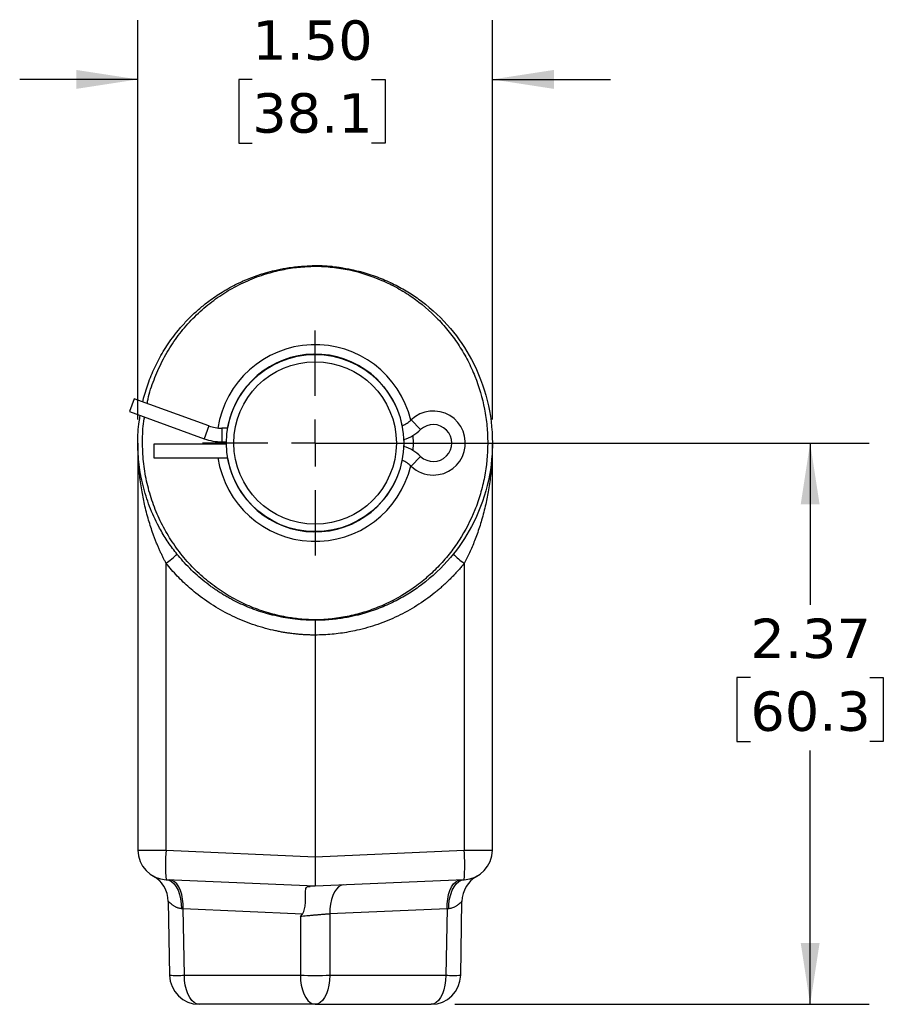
# Model space of a CAD drawing. Header units: inches. Extents: x 0 to 22, y 0 to 17.
# Tile 9 of 10: x 13 to 16.7, y 7.4 to 11.6. Entities that reach past the tile are written whole.
import ezdxf

# ---------------------------------------------------------------- set-up
doc = ezdxf.new("R2010")
doc.units = ezdxf.units.IN
doc.header["$LTSCALE"] = 2
doc.header["$MEASUREMENT"] = 0
doc.linetypes.add('SLD-Center', pattern=[0.75, 0.6, -0.05, 0.05, -0.05])
doc.linetypes.add('SLD-Solid', pattern=[0])
doc.layers.add('CENTER', color=40, linetype='SLD-Center')
doc.layers.add('DIMENSIONS', color=140, linetype='SLD-Solid', lineweight=25)
doc.styles.add('SLDTEXTSTYLE0', font='VERDANA.TTF')
doc.dimstyles.new('SLDDIMSTYLE1', dxfattribs={"dimtxt": 0.169922, "dimasz": 0.26, "dimexe": 0, "dimexo": 0.0625, "dimgap": 0.04248, "dimtad": 0, "dimtih": 1, "dimtoh": 1, "dimrnd": 1e-09, "dimzin": 12, "dimdsep": 46, "dimtxsty": 'SLDTEXTSTYLE0', "dimsah": 1, "dimcen": 0.09, "dimadec": 0, "dimazin": 3, "dimtfac": 1, "dimtofl": 0, "dimtmove": 0, "dimatfit": 3, "dimfxl": 0, "dimfrac": 2, "dimtolj": 1, "dimtzin": 12, "dimarcsym": 0})
doc.dimstyles.new('SLDDIMSTYLE3', dxfattribs={"dimtxt": 0.169922, "dimasz": 0.26, "dimexe": 0, "dimexo": 0.0625, "dimgap": 0.04248, "dimtad": 0, "dimtih": 1, "dimtoh": 1, "dimrnd": 1e-09, "dimzin": 4, "dimdsep": 46, "dimtxsty": 'SLDTEXTSTYLE0', "dimsah": 1, "dimcen": 0.09, "dimadec": 0, "dimazin": 1, "dimtfac": 1, "dimtmove": 0, "dimatfit": 0, "dimfxl": 0, "dimfrac": 2, "dimtolj": 1, "dimtzin": 12, "dimarcsym": 0})

# ---------------------------------------------------------------- blocks, each defined once
blk = doc.blocks.new('_D_4')
at = {"layer": 'DIMENSIONS'}
for p, q in [((14.3619, 9.8059), (16.6063, 9.8059)), ((16.3563, 9.8059), (16.3563, 9.1215)), ((16.1038, 8.8134), (16.0468, 8.8134)), ((16.0468, 8.8134), (16.0468, 8.5433)), ((16.6088, 8.8134), (16.6658, 8.8134)), ((16.6658, 8.8134), (16.6658, 8.5433)), ((16.0468, 8.5433), (16.1038, 8.5433)), ((16.6658, 8.5433), (16.6088, 8.5433)), ((16.3563, 7.4313), (16.3563, 8.5053)), ((14.8527, 7.4313), (16.6063, 7.4313))]:
    blk.add_line(p, q, dxfattribs=at)
for points in [[(16.3563, 9.8059), (16.3163, 9.5459), (16.3963, 9.5459)], [(16.3563, 7.4313), (16.3963, 7.6913), (16.3163, 7.6913)]]:
    blk.add_solid(points, dxfattribs=at)
at = {"layer": 'DIMENSIONS', "char_height": 0.16667, "attachment_point": 1, "style": 'SLDTEXTSTYLE0'}
for s, insert in [('2.37', (16.1038, 9.0631)), ('60.3', (16.1038, 8.755))]:
    blk.add_mtext(s, dxfattribs=dict(at, insert=insert))
blk = doc.blocks.new('_D_5')
at = {"layer": 'DIMENSIONS'}
for p, q in [((13.5119, 9.9059), (13.5119, 11.5942)), ((15.0119, 9.9059), (15.0119, 11.5942)), ((13.5119, 11.3442), (13.0119, 11.3442)), ((13.9961, 11.3442), (13.9391, 11.3442)), ((13.9391, 11.3442), (13.9391, 11.0741)), ((14.5011, 11.3442), (14.5581, 11.3442)), ((14.5581, 11.3442), (14.5581, 11.0741)), ((15.0119, 11.3442), (15.5119, 11.3442)), ((13.9391, 11.0741), (13.9961, 11.0741)), ((14.5581, 11.0741), (14.5011, 11.0741))]:
    blk.add_line(p, q, dxfattribs=at)
for points in [[(13.5119, 11.3442), (13.2519, 11.3842), (13.2519, 11.3042)], [(15.0119, 11.3442), (15.2719, 11.3042), (15.2719, 11.3842)]]:
    blk.add_solid(points, dxfattribs=at)
at = {"layer": 'DIMENSIONS', "char_height": 0.16667, "attachment_point": 1, "style": 'SLDTEXTSTYLE0'}
for s, insert in [('1.50', (13.9961, 11.5939)), ('38.1', (13.9961, 11.2858))]:
    blk.add_mtext(s, dxfattribs=dict(at, insert=insert))
blk = doc.blocks.new('SW_CENTERMARKSYMBOL_2')
at = {"layer": 'CENTER', "color": 0}
for p, q in [((0, 0.2), (0, 0.476)), ((0, 0), (0, 0.1)), ((-0.2, 0), (-0.476, 0)), ((0, 0), (-0.1, 0)), ((0, 0), (0, -0.1)), ((0, 0), (0.1, 0)), ((0.2, 0), (0.476, 0)), ((0, -0.2), (0, -0.476))]:
    blk.add_line(p, q, dxfattribs=at)

msp = doc.modelspace()

# ---------------------------------------------------------------- linework, layer by layer
for p, q in [((13.873, 10.4472), (13.8817, 10.4524)), ((13.4962, 9.9932), (13.4765, 9.9392)), ((13.8123, 9.8781), (13.4962, 9.9932)), ((13.4765, 9.9392), (13.7927, 9.8241)), ((13.8123, 9.8781), (13.7927, 9.8241)), ((14.7081, 9.8625), (14.6685, 9.9042)), ((13.8922, 9.8684), (13.8675, 9.8684)), ((13.8675, 9.8684), (13.8675, 9.8109)), ((13.5119, 9.8059), (13.5119, 8.0833)), ((13.887, 9.8009), (13.5789, 9.8009)), ((13.5789, 9.8009), (13.5789, 9.7434)), ((13.846, 9.812), (13.8459, 9.8059)), ((13.8459, 9.8059), (13.846, 9.8009)), ((13.8675, 9.8109), (13.887, 9.8109)), ((14.6377, 9.8204), (14.6379, 9.8059)), ((14.6379, 9.8059), (14.6377, 9.7915)), ((15.0119, 8.0833), (15.0119, 9.8059)), ((14.7081, 9.7493), (14.6685, 9.7076)), ((13.5789, 9.7434), (13.8922, 9.7434)), ((13.6315, 8.0833), (13.6315, 9.2968)), ((14.8924, 9.2968), (14.8924, 8.0833)), ((14.2619, 8.9934), (14.2619, 8.0558)), ((13.5119, 8.0833), (13.6315, 8.0833)), ((13.6315, 8.0833), (14.2619, 8.0558)), ((14.2619, 8.0558), (14.8924, 8.0833)), ((14.8924, 8.0833), (15.0119, 8.0833)), ((14.2619, 8.0558), (14.2619, 7.9309)), ((14.2619, 7.9309), (13.6315, 7.9584)), ((14.8924, 7.9584), (14.2619, 7.9309)), ((13.6022, 7.955), (13.6121, 7.9434)), ((14.2619, 7.9309), (14.2415, 7.93)), ((14.9185, 7.9512), (14.9217, 7.955)), ((13.6407, 7.8669), (13.6462, 7.5541)), ((14.2079, 7.8131), (13.7038, 7.8351)), ((13.7087, 7.5541), (13.7038, 7.8351)), ((14.8201, 7.8351), (14.3244, 7.8134)), ((14.8201, 7.8351), (14.8152, 7.5541)), ((14.8777, 7.5541), (14.8832, 7.8669)), ((14.1995, 7.8025), (14.2079, 7.8131)), ((14.1995, 7.8025), (14.1995, 7.5541)), ((14.3244, 7.8134), (14.3244, 7.5541)), ((13.7087, 7.5541), (14.1995, 7.5541)), ((14.3244, 7.5541), (14.8152, 7.5541)), ((14.2619, 7.4313), (13.7712, 7.4313)), ((14.2619, 7.4313), (14.7527, 7.4313))]:
    msp.add_line(p, q)
at = {"flags": 128}
for points in [[(14.6767, 9.7734), (14.6779, 9.8059), (14.6767, 9.8384)], [(13.886, 9.8009), (13.8859, 9.8059), (13.886, 9.8109)], [(13.6315, 7.9584), (13.6432, 7.9561), (13.6545, 7.9503), (13.6649, 7.9411), (13.6742, 7.9288), (13.6821, 7.9138), (13.6885, 7.8965), (13.693, 7.8773), (13.6956, 7.8569), (13.6961, 7.8358)], [(13.7038, 7.8351), (13.7034, 7.8562), (13.7012, 7.8766), (13.6973, 7.8958), (13.6917, 7.9132), (13.6847, 7.9282), (13.6765, 7.9405), (13.6672, 7.9497), (13.6572, 7.9555), (13.6467, 7.9578)], [(14.8201, 7.8351), (14.8205, 7.8562), (14.8227, 7.8766), (14.8266, 7.8958), (14.8322, 7.9132), (14.8392, 7.9282), (14.8474, 7.9405), (14.8567, 7.9497), (14.8667, 7.9555), (14.8772, 7.9578)], [(14.8278, 7.8358), (14.8283, 7.8569), (14.8309, 7.8773), (14.8354, 7.8965), (14.8418, 7.9138), (14.8497, 7.9288), (14.859, 7.9411), (14.8694, 7.9503), (14.8807, 7.9561), (14.8924, 7.9584)], [(14.3815, 7.9361), (14.371, 7.9339), (14.361, 7.9281), (14.3517, 7.9189), (14.3435, 7.9066), (14.3365, 7.8916), (14.3309, 7.8742), (14.327, 7.855), (14.3248, 7.8346), (14.3244, 7.8134)], [(13.7712, 7.4313), (13.7604, 7.4332), (13.75, 7.4387), (13.7402, 7.4477), (13.7314, 7.46), (13.7237, 7.4751), (13.7174, 7.4926), (13.7127, 7.512), (13.7098, 7.5327), (13.7087, 7.5541)], [(14.1995, 7.5541), (14.2006, 7.5327), (14.2035, 7.512), (14.2082, 7.4926), (14.2145, 7.4751), (14.2221, 7.46), (14.231, 7.4477), (14.2408, 7.4387), (14.2512, 7.4332), (14.2619, 7.4313)], [(14.3244, 7.5541), (14.3233, 7.5327), (14.3204, 7.512), (14.3157, 7.4926), (14.3094, 7.4751), (14.3018, 7.46), (14.2929, 7.4477), (14.2831, 7.4387), (14.2727, 7.4332), (14.2619, 7.4313)], [(14.8152, 7.5541), (14.8141, 7.5327), (14.8112, 7.512), (14.8065, 7.4926), (14.8002, 7.4751), (14.7925, 7.46), (14.7837, 7.4477), (14.7739, 7.4387), (14.7635, 7.4332), (14.7527, 7.4313)]]:
    msp.add_lwpolyline(points, dxfattribs=at)
for radius in [0.375, 0.3438]:
    msp.add_circle((14.2619, 9.8059), radius)
for centre, radius, start, end in [((14.2619, 9.8059), 0.75, 84.4715, 90.9215), ((14.2619, 9.8059), 0.416, 13.4158, 171.2385), ((14.2619, 9.8059), 0.376, 11.2378, 170.4317), ((14.7619, 9.8059), 0.1356, 270, 133.5556), ((13.8675, 10.0297), 0.1612, 250, 270), ((14.5789, 9.9984), 0.13, 293.4926, 313.5556), ((14.7619, 9.8059), 0.0781, 226.4444, 133.5556), ((14.5789, 9.9984), 0.1875, 288.2614, 313.5556), ((13.8675, 10.0297), 0.2188, 250, 270), ((14.5789, 9.6134), 0.1875, 46.4444, 71.7386), ((14.2619, 9.8059), 0.416, 188.6409, 346.5842), ((14.2619, 9.8059), 0.376, 189.5683, 348.7622), ((14.5789, 9.6134), 0.13, 46.4444, 66.5074), ((14.7619, 9.8059), 0.1356, 226.4444, 270), ((13.3005, 9.732), 0.5468, 307.2584, 313.5907), ((15.2234, 9.732), 0.5468, 226.4093, 232.7416), ((13.6369, 8.0833), 0.125, 180, 267.5), ((14.3782, 8.0209), 0.7493, 175.2201, 184.7799), ((14.2044, 8.0209), 0.6908, 354.8141, 5.1859), ((14.8869, 8.0833), 0.125, 272.5, 0), ((13.5157, 7.8647), 0.125, 1, 61), ((15.0082, 7.8647), 0.125, 119, 179), ((13.6774, 8.7247), 1.171, 268.471, 271.529), ((13.7712, 7.5563), 0.125, 181, 270), ((14.2619, 13.2713), 5.7175, 269.3738, 270.6262), ((14.7527, 7.5563), 0.125, 270, 359), ((14.8465, 8.7247), 1.171, 268.471, 271.529)]:
    msp.add_arc(centre, radius, start, end)
for points, knots in [([(13.5328, 9.9799), (13.5331, 9.9819), (13.5356, 9.9961), (13.5436, 10.0216), (13.5548, 10.0568), (13.5681, 10.0915), (13.5831, 10.1256), (13.606, 10.1711), (13.6398, 10.2273), (13.6766, 10.2758), (13.7046, 10.308), (13.7208, 10.3254), (13.7376, 10.3424), (13.7552, 10.359), (13.7734, 10.3752), (13.7923, 10.3909), (13.8235, 10.4151), (13.8698, 10.4466), (13.9161, 10.472), (13.9476, 10.4869), (13.9616, 10.4932), (13.9759, 10.4993), (13.9905, 10.5051), (14.0055, 10.5108), (14.0207, 10.5161), (14.0362, 10.5212), (14.0594, 10.5283), (14.0934, 10.5372), (14.1412, 10.5467), (14.1984, 10.5543), (14.2398, 10.5554), (14.2619, 10.5559)], [0, 0, 0, 0, 0.006179, 0.042901, 0.079773, 0.116796, 0.153971, 0.191297, 0.269213, 0.349696, 0.373173, 0.396861, 0.420758, 0.444865, 0.469182, 0.493709, 0.518445, 0.587276, 0.661177, 0.676296, 0.691611, 0.707121, 0.722827, 0.73873, 0.754828, 0.771122, 0.787612, 0.82751, 0.876208, 0.933705, 1, 1, 1, 1]), ([(13.5512, 9.9732), (13.5524, 9.9794), (13.5587, 10.0138), (13.5795, 10.0742), (13.6136, 10.1529), (13.657, 10.2267), (13.7083, 10.2947), (13.7667, 10.3562), (13.8313, 10.4104), (13.9014, 10.4564), (13.9758, 10.4941), (14.0499, 10.5217), (14.1223, 10.54), (14.1917, 10.5512), (14.2386, 10.553), (14.2619, 10.5539)], [0, 0, 0, 0, 0.019279, 0.105751, 0.192502, 0.278964, 0.364315, 0.449945, 0.53529, 0.619223, 0.703429, 0.787361, 0.858186, 0.929175, 1, 1, 1, 1]), ([(14.2619, 10.5559), (14.2678, 10.5559), (14.2792, 10.5558), (14.2961, 10.5552), (14.3124, 10.5543), (14.3281, 10.5531), (14.3433, 10.5515), (14.3579, 10.5498), (14.3719, 10.5479), (14.3853, 10.5458), (14.3981, 10.5435), (14.4104, 10.5411), (14.422, 10.5387), (14.4331, 10.5362), (14.4436, 10.5336), (14.4536, 10.5311), (14.463, 10.5285), (14.4926, 10.5201), (14.5406, 10.5035), (14.6038, 10.4746), (14.6607, 10.4422), (14.742, 10.3863), (14.8371, 10.2966), (14.9337, 10.1542), (14.997, 9.989), (15.0193, 9.8059), (14.997, 9.6228), (14.9337, 9.4577), (14.8371, 9.3153), (14.742, 9.2255), (14.6607, 9.1697), (14.6038, 9.1372), (14.5406, 9.1084), (14.4895, 9.0907), (14.4531, 9.0806), (14.4326, 9.0755), (14.4098, 9.0705), (14.3848, 9.0659), (14.3573, 9.0618), (14.3276, 9.0586), (14.2955, 9.0564), (14.2734, 9.0561), (14.2619, 9.0559)], [0, 0, 0, 0, 0.007414, 0.014594, 0.021539, 0.02825, 0.034726, 0.040968, 0.046976, 0.052749, 0.058288, 0.063592, 0.068662, 0.073498, 0.078099, 0.082466, 0.086598, 0.090496, 0.121742, 0.151265, 0.179066, 0.205145, 0.276882, 0.344265, 0.422931, 0.500002, 0.577072, 0.655738, 0.723121, 0.794859, 0.820937, 0.848738, 0.878262, 0.909508, 0.917538, 0.926506, 0.936411, 0.947254, 0.959034, 0.971752, 0.985407, 1, 1, 1, 1]), ([(14.2619, 10.5539), (14.2863, 10.5537), (14.3106, 10.5522), (14.3589, 10.5469), (14.3831, 10.543), (14.4542, 10.5278), (14.5001, 10.5132), (14.5666, 10.4845), (14.5885, 10.4737), (14.631, 10.4501), (14.6515, 10.4374), (14.7108, 10.3963), (14.7476, 10.3652), (14.7983, 10.3127), (14.8143, 10.2944), (14.8443, 10.2566), (14.8583, 10.2371), (14.8844, 10.1967), (14.8965, 10.1759), (14.9187, 10.1329), (14.9289, 10.1106), (14.9559, 10.0431), (14.9694, 9.997), (14.983, 9.926), (14.9864, 9.9021), (14.991, 9.8536), (14.9921, 9.8293), (14.992, 9.757), (14.9875, 9.7092), (14.9738, 9.638), (14.968, 9.6142), (14.9543, 9.5677), (14.9464, 9.5449), (14.9196, 9.478), (14.8975, 9.4353), (14.8578, 9.374), (14.8436, 9.3543), (14.8136, 9.3165), (14.7977, 9.2985), (14.7643, 9.264), (14.7467, 9.2475), (14.7098, 9.2163), (14.6904, 9.2014), (14.6306, 9.1601), (14.5885, 9.1368), (14.5222, 9.1082), (14.4995, 9.0997), (14.4532, 9.085), (14.4296, 9.0788), (14.3587, 9.0637), (14.3107, 9.0584), (14.2619, 9.0579)], [0, 0, 0, 0, 0.03125, 0.03125, 0.0625, 0.0625, 0.125, 0.125, 0.15625, 0.15625, 0.1875, 0.1875, 0.25, 0.25, 0.28125, 0.28125, 0.3125, 0.3125, 0.34375, 0.34375, 0.375, 0.375, 0.4375, 0.4375, 0.46875, 0.46875, 0.5, 0.5, 0.5625, 0.5625, 0.59375, 0.59375, 0.625, 0.625, 0.6875, 0.6875, 0.71875, 0.71875, 0.75, 0.75, 0.78125, 0.78125, 0.8125, 0.8125, 0.875, 0.875, 0.90625, 0.90625, 0.9375, 0.9375, 1, 1, 1, 1]), ([(14.2619, 9.0559), (14.2451, 9.0562), (14.2131, 9.0569), (14.1678, 9.0615), (14.1353, 9.0665), (14.114, 9.0706), (14.1022, 9.0731), (14.091, 9.0756), (14.0804, 9.0782), (14.0704, 9.0808), (14.061, 9.0833), (14.0286, 9.0926), (13.9756, 9.1112), (13.9218, 9.1368), (13.8883, 9.1555), (13.8719, 9.1652), (13.8562, 9.1751), (13.8409, 9.1852), (13.8262, 9.1954), (13.7936, 9.2193), (13.7459, 9.2595), (13.6996, 9.3085), (13.6686, 9.3468), (13.6494, 9.3727), (13.6316, 9.399), (13.6152, 9.4258), (13.5899, 9.471), (13.5598, 9.5368), (13.5322, 9.6251), (13.5155, 9.7152), (13.5106, 9.8058), (13.513, 9.8754), (13.5205, 9.9138), (13.5222, 9.9225)], [0, 0, 0, 0, 0.038966, 0.074134, 0.105505, 0.115214, 0.124493, 0.133341, 0.141758, 0.149744, 0.1573, 0.164424, 0.227797, 0.287245, 0.302172, 0.316829, 0.331217, 0.345335, 0.359183, 0.372762, 0.439036, 0.503322, 0.528491, 0.553341, 0.577873, 0.602088, 0.625984, 0.697957, 0.7692, 0.839714, 0.909502, 0.979289, 1, 1, 1, 1]), ([(14.2619, 9.0579), (14.2429, 9.0585), (14.2049, 9.0598), (14.1417, 9.0682), (14.0728, 9.0834), (13.9997, 9.1081), (13.9279, 9.1408), (13.8587, 9.1823), (13.7931, 9.2322), (13.7332, 9.2891), (13.6802, 9.3526), (13.6344, 9.4216), (13.5962, 9.4955), (13.5665, 9.5737), (13.5454, 9.6549), (13.533, 9.7385), (13.5311, 9.8232), (13.5337, 9.883), (13.5397, 9.9134), (13.5402, 9.916)], [0, 0, 0, 0, 0.044942, 0.089883, 0.150496, 0.211278, 0.271892, 0.336606, 0.401526, 0.466243, 0.53129, 0.596542, 0.661595, 0.727515, 0.793641, 0.859567, 0.926611, 0.993865, 1, 1, 1, 1]), ([(13.6315, 9.2968), (13.6294, 9.3007), (13.6252, 9.3087), (13.619, 9.321), (13.6128, 9.3338), (13.6066, 9.347), (13.6005, 9.3608), (13.5944, 9.375), (13.5884, 9.3896), (13.5825, 9.4048), (13.5715, 9.4348), (13.5561, 9.4823), (13.5401, 9.5447), (13.5273, 9.6102), (13.5198, 9.6644), (13.5153, 9.7129), (13.5126, 9.7561), (13.5122, 9.7882), (13.5119, 9.8059)], [0, 0, 0, 0, 0.024548, 0.049898, 0.076056, 0.103026, 0.130811, 0.159415, 0.188841, 0.219093, 0.250173, 0.367754, 0.499941, 0.616247, 0.749746, 0.814245, 0.897663, 1, 1, 1, 1]), ([(15.0119, 9.8059), (15.0119, 9.7989), (15.0118, 9.7853), (15.0113, 9.7657), (15.0106, 9.7474), (15.0096, 9.7305), (15.0086, 9.715), (15.0074, 9.7008), (15.0062, 9.6881), (15.003, 9.657), (14.9966, 9.6102), (14.9838, 9.5447), (14.9678, 9.4823), (14.9511, 9.4307), (14.9369, 9.3929), (14.9261, 9.3667), (14.9151, 9.3419), (14.9039, 9.3188), (14.8962, 9.304), (14.8924, 9.2968)], [0, 0, 0, 0, 0.040595, 0.07853, 0.113804, 0.146417, 0.17637, 0.203663, 0.228295, 0.250266, 0.383761, 0.500072, 0.632256, 0.74984, 0.805184, 0.857853, 0.907864, 0.955238, 1, 1, 1, 1]), ([(14.2619, 8.9934), (14.256, 8.9935), (14.2441, 8.9936), (14.2262, 8.9943), (14.2084, 8.9953), (14.1906, 8.9967), (14.1729, 8.9985), (14.1552, 9.0008), (14.1375, 9.0034), (14.1199, 9.0063), (14.1024, 9.0097), (14.0609, 9.0187), (13.9964, 9.0371), (13.9117, 9.0722), (13.8314, 9.1165), (13.7718, 9.1589), (13.7301, 9.1937), (13.7037, 9.2177), (13.6785, 9.2429), (13.6542, 9.2692), (13.6391, 9.2876), (13.6315, 9.2968)], [0, 0, 0, 0, 0.024768, 0.049488, 0.074174, 0.098835, 0.123485, 0.148136, 0.172799, 0.197487, 0.222211, 0.246982, 0.373523, 0.500085, 0.626607, 0.753145, 0.802612, 0.851934, 0.901209, 0.950533, 1, 1, 1, 1]), ([(14.8924, 9.2968), (14.8886, 9.2921), (14.8811, 9.2829), (14.8694, 9.2693), (14.8575, 9.2561), (14.8453, 9.2431), (14.8328, 9.2304), (14.82, 9.2179), (14.807, 9.2057), (14.7937, 9.1939), (14.7801, 9.1823), (14.7472, 9.1554), (14.6925, 9.1165), (14.6122, 9.0722), (14.5275, 9.0371), (14.4573, 9.017), (14.404, 9.0062), (14.3688, 9.0006), (14.3333, 8.9965), (14.2977, 8.994), (14.2739, 8.9936), (14.2619, 8.9934)], [0, 0, 0, 0, 0.024754, 0.049461, 0.074133, 0.098782, 0.123421, 0.148061, 0.172713, 0.197391, 0.222106, 0.246869, 0.373379, 0.49993, 0.626462, 0.753032, 0.802516, 0.851859, 0.901157, 0.950505, 1, 1, 1, 1]), ([(14.2619, 9.0559), (14.2619, 9.0559), (14.2619, 9.0558), (14.262, 9.0553), (14.262, 9.0543), (14.262, 9.053), (14.2619, 9.0504), (14.2619, 9.0458), (14.2619, 9.0384), (14.262, 9.0302), (14.262, 9.0216), (14.262, 9.0124), (14.262, 9.0029), (14.2619, 8.9966), (14.2619, 8.9934)], [0, 0, 0, 0, 0.047642, 0.096639, 0.1469, 0.198313, 0.250745, 0.373089, 0.500255, 0.602174, 0.704398, 0.805587, 0.904485, 1, 1, 1, 1]), ([(14.2079, 7.8131), (14.2104, 7.8162), (14.2121, 7.8198), (14.2149, 7.8272), (14.2161, 7.8311), (14.2188, 7.8426), (14.2198, 7.8501), (14.2212, 7.8648), (14.2215, 7.8719), (14.2218, 7.885), (14.2217, 7.8911), (14.2215, 7.9022), (14.2214, 7.9071), (14.2217, 7.9154), (14.2221, 7.9189), (14.2242, 7.9245), (14.2259, 7.9265), (14.2319, 7.9292), (14.236, 7.9298), (14.2415, 7.93)], [0, 0, 0, 0, 0.0625, 0.0625, 0.125, 0.125, 0.25, 0.25, 0.375, 0.375, 0.5, 0.5, 0.625, 0.625, 0.75, 0.75, 0.875, 0.875, 1, 1, 1, 1]), ([(13.6961, 7.8358), (13.6946, 7.836), (13.6915, 7.8364), (13.6869, 7.8374), (13.6822, 7.8387), (13.6775, 7.8404), (13.6729, 7.8424), (13.6681, 7.8448), (13.6636, 7.8475), (13.6594, 7.8503), (13.6543, 7.8542), (13.649, 7.8587), (13.6448, 7.8628), (13.6423, 7.8653), (13.641, 7.8667), (13.6408, 7.8668), (13.6407, 7.8669)], [0, 0, 0, 0, 0.0440641, 0.0909293, 0.1407099, 0.193501, 0.2493826, 0.3069912, 0.3747235, 0.4371289, 0.4996328, 0.6348338, 0.7494475, 0.8365884, 0.9198973, 1, 1, 1, 1]), ([(14.8832, 7.8669), (14.8832, 7.8669), (14.8831, 7.8668), (14.8828, 7.8665), (14.8823, 7.866), (14.8815, 7.8652), (14.8805, 7.8642), (14.8786, 7.8624), (14.875, 7.8588), (14.8698, 7.8543), (14.8645, 7.8504), (14.8604, 7.8476), (14.856, 7.8449), (14.8503, 7.842), (14.8436, 7.8392), (14.8358, 7.8369), (14.8303, 7.8362), (14.8278, 7.8358)], [0, 0, 0, 0, 0.03948, 0.079664, 0.120637, 0.162478, 0.205261, 0.249056, 0.359722, 0.499298, 0.561792, 0.62435, 0.687017, 0.749442, 0.841342, 0.924712, 1, 1, 1, 1]), ([(14.2619, 7.8083), (14.2599, 7.8081), (14.255, 7.8077), (14.2469, 7.807), (14.2371, 7.8061), (14.2256, 7.805), (14.2126, 7.8038), (14.204, 7.803), (14.1995, 7.8025)], [0, 0, 0, 0, 0.0960111, 0.2202945, 0.3728439, 0.5536513, 0.7627071, 1, 1, 1, 1]), ([(14.3244, 7.8134), (14.3225, 7.8133), (14.3186, 7.813), (14.3125, 7.8125), (14.3061, 7.812), (14.2994, 7.8115), (14.2924, 7.8109), (14.2851, 7.8103), (14.2776, 7.8097), (14.2698, 7.809), (14.2646, 7.8086), (14.2619, 7.8083)], [0, 0, 0, 0, 0.100608, 0.203838, 0.309692, 0.418172, 0.529279, 0.643014, 0.759378, 0.878373, 1, 1, 1, 1])]:
    msp.add_open_spline(points, degree=3, knots=knots)
for points in [[(14.2619, 10.5559), (14.2619, 10.5559), (14.2619, 10.5553), (14.2619, 10.5539)], [(14.2619, 9.0579), (14.2619, 9.0565), (14.2619, 9.0559), (14.2619, 9.0559)], [(13.7038, 7.8351), (13.7012, 7.8353), (13.6986, 7.8356), (13.6961, 7.8358)], [(14.8278, 7.8358), (14.8253, 7.8356), (14.8227, 7.8353), (14.8201, 7.8351)]]:
    msp.add_open_spline(points, degree=3)

# ---------------------------------------------------------------- block references
at = {"layer": 'CENTER'}
msp.add_blockref('SW_CENTERMARKSYMBOL_2', (14.2619, 9.8059), dxfattribs=at)

# ---------------------------------------------------------------- dimensions: what is measured, and where the dimension line sits
at = {"layer": 'DIMENSIONS'}
dim = msp.add_linear_dim(base=(15.0119, 11.3442), p1=(13.5119, 9.8059), p2=(15.0119, 9.8059), dimstyle='SLDDIMSTYLE3', dxfattribs=at)
dim.commit()
dim.dimension.update_dxf_attribs({"geometry": '_D_5', "text_midpoint": (14.2486, 11.3442), "dimtype": 160})
dim = msp.add_linear_dim(base=(16.3563, 9.8059), p1=(14.7527, 7.4313), p2=(14.2619, 9.8059), angle=90, dimstyle='SLDDIMSTYLE1', dxfattribs=at)
dim.commit()
dim.dimension.update_dxf_attribs({"geometry": '_D_4', "text_midpoint": (16.3563, 8.8134), "dimtype": 160})

doc.saveas('drawing.dxf')
